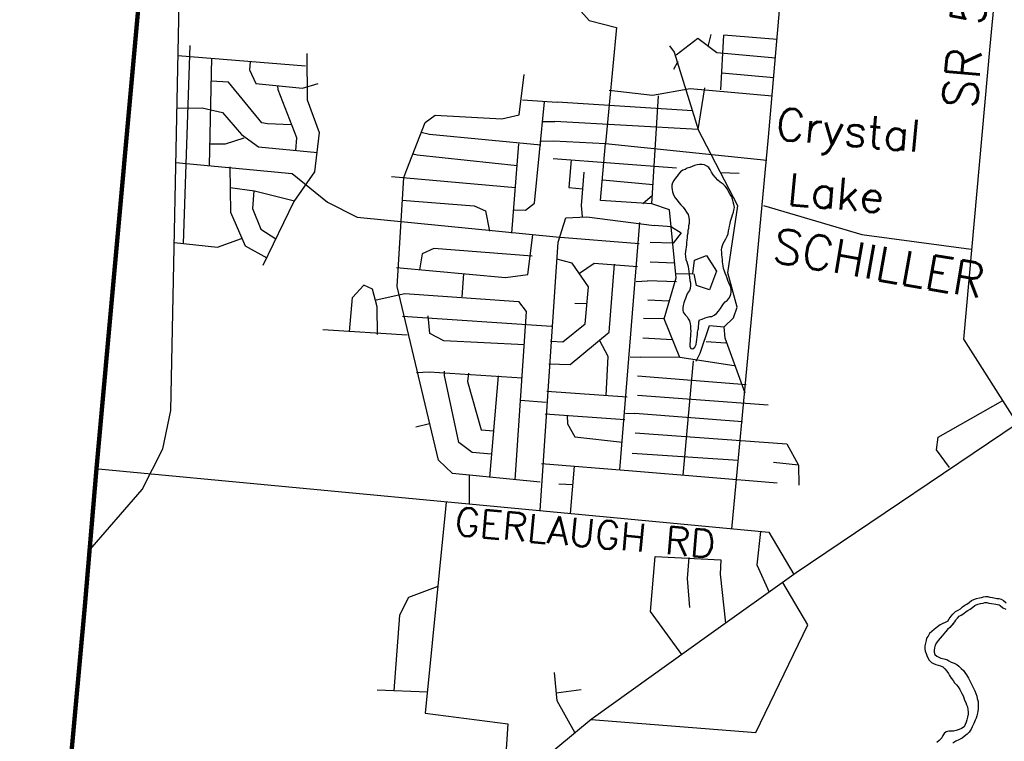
# Model space of a CAD drawing. Header units: feet. Extents: x 1615653 to 1618118, y 708897 to 711917.
# Tile 6 of 183: x 1618041.95 to 1618048.14, y 710521.05 to 710525.59. Entities that reach past the tile are written whole.
import ezdxf

# ---------------------------------------------------------------- set-up
doc = ezdxf.new("R2010")
doc.units = ezdxf.units.FT
doc.header["$LTSCALE"] = 20
doc.header["$MEASUREMENT"] = 0
doc.layers.add('30_COUNTY_BORDER', color=6, linetype='Continuous', lineweight=100)
for name, color, linetype in [('35_INTERSTATE_ROADS', 130, 'Continuous'), ('36_MAJOR_ROADS', 130, 'Continuous'), ('37_MINOR_ROADS', 130, 'Continuous'), ('56_LAKES', 130, 'Continuous'), ('58_MAJOR_WATER', 170, 'Continuous'), ('59_WATER_NAMES', 130, 'Continuous'), ('ROAD-TEXT', 2, 'Continuous')]:
    doc.layers.add(name, color=color, linetype=linetype)
doc.styles.get("Standard").update_dxf_attribs({"font": 'simplex.shx'})

msp = doc.modelspace()

# ---------------------------------------------------------------- linework, layer by layer
at = {"layer": '30_COUNTY_BORDER', "linetype": 'Continuous'}
for points in [[(1618042.43529, 710522.76937), (1618043.3555, 710532.92814)], [(1618042.43529, 710522.76937), (1618043.3555, 710532.92814)], [(1618042.36197, 710521.90338), (1618042.43529, 710522.76937)], [(1618042.36197, 710521.90338), (1618041.95161, 710517.43787)], [(1618042.36197, 710521.90338), (1618041.95161, 710517.43787)]]:
    msp.add_lwpolyline(points, dxfattribs=at)
at = {"layer": '30_COUNTY_BORDER', "color": 7, "linetype": 'Continuous'}
msp.add_lwpolyline([(1618042.36197, 710521.90338), (1618042.43529, 710522.76937)], dxfattribs=at)
msp.add_lwpolyline([(1618042.36197, 710521.90338), (1618042.43529, 710522.76937)], dxfattribs=at)
at = {"layer": '35_INTERSTATE_ROADS', "linetype": 'Continuous'}
for points in [[(1618042.90209, 710523.13437), (1618042.9535, 710525.69468)], [(1618042.8509, 710522.8926), (1618042.90209, 710523.13437)], [(1618042.72241, 710522.63779), (1618042.8509, 710522.8926)], [(1618042.37967, 710522.2434), (1618042.72241, 710522.63779)]]:
    msp.add_lwpolyline(points, dxfattribs=at)
at = {"layer": '36_MAJOR_ROADS', "linetype": 'Continuous'}
for points in [[(1618048.21879, 710523.05739), (1618047.88641, 710523.58266), (1618048.05177, 710525.42316), (1618048.28642, 710527.88176), (1618048.3331, 710528.37368)], [(1618048.31817, 710523.11522), (1618046.83282, 710522.11357), (1618046.28344, 710521.7211), (1618045.54358, 710521.19237), (1618044.22378, 710520.0961), (1618043.98216, 710520.02337)]]:
    msp.add_lwpolyline(points, dxfattribs=at)
at = {"layer": '37_MINOR_ROADS', "linetype": 'Continuous'}
for points in [[(1618046.65966, 710524.851), (1618046.87246, 710527.3153)], [(1618045.37697, 710525.75968), (1618045.53226, 710525.58391), (1618045.70357, 710525.5405), (1618045.63442, 710524.81186), (1618046.64728, 710524.70757)], [(1618046.27966, 710525.42217), (1618046.29909, 710525.49749)], [(1618046.35807, 710525.14883), (1618046.37811, 710525.49281)], [(1618046.71279, 710525.46624), (1618046.37811, 710525.49281)], [(1618042.98142, 710524.1824), (1618043.02354, 710525.42837)], [(1618046.03633, 710525.42562), (1618046.06472, 710525.3861), (1618046.21675, 710524.90011)], [(1618046.70285, 710525.3474), (1618046.33401, 710525.38149), (1618046.21474, 710525.47075), (1618046.07891, 710525.36634)], [(1618042.94476, 710525.36476), (1618043.74755, 710525.29889)], [(1618043.75756, 710525.37817), (1618043.75774, 710525.08701), (1618043.83477, 710524.88018), (1618043.80569, 710524.6332), (1618043.67533, 710524.44645), (1618043.4808, 710524.04485)], [(1618043.15791, 710525.34705), (1618043.14252, 710524.67563)], [(1618043.39967, 710525.32744), (1618043.39562, 710525.27536), (1618043.43667, 710525.18942), (1618043.72959, 710525.15926), (1618043.82775, 710525.18942)], [(1618046.06382, 710525.27786), (1618046.09125, 710525.32823)], [(1618044.38521, 710524.64791), (1618044.50011, 710524.94359), (1618044.56353, 710524.98992), (1618044.98285, 710524.96637), (1618045.09224, 710524.99163), (1618045.12332, 710525.24464)], [(1618046.69183, 710525.22351), (1618046.36609, 710525.25444)], [(1618043.65728, 710524.92938), (1618043.5091, 710524.93489), (1618043.47378, 710524.94143), (1618043.2642, 710525.19745), (1618043.1549, 710525.20448)], [(1618043.68737, 710524.76773), (1618043.69338, 710524.84805), (1618043.57538, 710525.14988), (1618043.57368, 710525.17531)], [(1618045.65789, 710525.1475), (1618045.92859, 710525.115), (1618046.16708, 710525.15804), (1618046.68206, 710525.1104)], [(1618046.4419, 710523.41386), (1618046.10048, 710523.467), (1618046.00326, 710523.70969), (1618046.07831, 710523.96807), (1618046.03533, 710524.39466), (1618045.92508, 710524.43177), (1618045.96632, 710525.11042)], [(1618046.51229, 710523.2437), (1618046.38665, 710523.58866), (1618046.37912, 710523.65855), (1618046.43955, 710523.71562), (1618046.4623, 710523.78391), (1618046.40217, 710523.99953), (1618046.46531, 710524.42074), (1618046.21675, 710524.90011), (1618046.25784, 710525.16086)], [(1618045.05714, 710524.39424), (1618045.13131, 710524.39241), (1618045.18875, 710524.4366), (1618045.25159, 710525.07377)], [(1618045.11174, 710525.08594), (1618045.33073, 710525.0716)], [(1618046.18077, 710525.01634), (1618045.33073, 710525.0716)], [(1618042.94025, 710525.03481), (1618043.09967, 710525.03633), (1618043.22685, 710525.00711), (1618043.34649, 710524.86763), (1618043.45369, 710524.7915), (1618043.82325, 710524.75606)], [(1618045.24087, 710524.95055), (1618045.31569, 710524.95026)], [(1618046.21675, 710524.90011), (1618045.31569, 710524.95026)], [(1618044.47604, 710524.88318), (1618044.52672, 710524.87045), (1618045.22794, 710524.80271)], [(1618043.14541, 710524.81002), (1618043.24555, 710524.80993), (1618043.36247, 710524.84705)], [(1618045.04591, 710524.24869), (1618045.09023, 710524.8099)], [(1618045.23009, 710524.82735), (1618045.30667, 710524.82791)], [(1618045.30667, 710524.82791), (1618045.63442, 710524.81186)], [(1618045.60335, 710524.45383), (1618045.63442, 710524.81186)], [(1618046.42797, 710522.38867), (1618046.65966, 710524.851)], [(1618044.42351, 710524.74647), (1618044.4493, 710524.74068), (1618045.0795, 710524.67407)], [(1618042.93336, 710524.69167), (1618043.66431, 710524.62396), (1618043.88638, 710524.44262), (1618044.0722, 710524.34856), (1618045.32318, 710524.22539)], [(1618045.30567, 710524.71759), (1618046.08044, 710524.65842)], [(1618045.41813, 710524.70901), (1618045.40289, 710524.53607), (1618045.49209, 710524.52653)], [(1618043.27324, 710524.6656), (1618043.27599, 710524.38059), (1618043.36952, 710524.16934), (1618043.50413, 710524.093)], [(1618045.22259, 710522.68342), (1618044.67308, 710522.73864), (1618044.58484, 710522.82197), (1618044.32348, 710523.91334), (1618044.36624, 710524.59906), (1618044.38521, 710524.64791)], [(1618045.48408, 710524.42174), (1618045.50011, 710524.63134)], [(1618046.35673, 710524.6302), (1618046.47488, 710524.62609)], [(1618044.28902, 710524.60509), (1618045.06873, 710524.53516)], [(1618045.93272, 710524.5521), (1618045.61437, 710524.5812)], [(1618043.27449, 710524.53605), (1618043.42842, 710524.5148), (1618043.6786, 710524.45239)], [(1618043.42264, 710524.51472), (1618043.41563, 710524.4025), (1618043.46812, 710524.27411), (1618043.56218, 710524.21285)], [(1618045.86901, 710524.43561), (1618045.92856, 710524.48655)], [(1618044.3542, 710524.45649), (1618044.8081, 710524.4196), (1618044.87942, 710524.38803), (1618044.90535, 710524.2618)], [(1618045.49047, 710524.35316), (1618045.48408, 710524.42174)], [(1618045.92508, 710524.43177), (1618045.60335, 710524.45383)], [(1618046.62825, 710524.42197), (1618047.24478, 710524.24081), (1618047.93208, 710524.14739)], [(1618045.22233, 710522.50493), (1618045.33557, 710524.19221), (1618045.38504, 710524.34404)], [(1618045.38504, 710524.34404), (1618045.51702, 710524.35096), (1618045.93911, 710524.29638)], [(1618045.72483, 710522.76115), (1618045.85087, 710524.31448)], [(1618044.32011, 710524.0318), (1618045.0052, 710523.96861), (1618045.14538, 710523.98762), (1618045.17747, 710524.23762)], [(1618046.04836, 710524.28735), (1618045.93911, 710524.29638)], [(1618046.04836, 710524.28735), (1618046.10885, 710524.25105), (1618046.06039, 710524.18506)], [(1618042.92329, 710524.19017), (1618043.19411, 710524.16085), (1618043.34636, 710524.2157)], [(1618045.32318, 710524.22539), (1618045.84631, 710524.1824)], [(1618046.06039, 710524.18506), (1618045.91406, 710524.19007)], [(1618045.17246, 710524.10308), (1618044.55576, 710524.15228), (1618044.48256, 710524.11814), (1618044.46468, 710524.01846)], [(1618045.27779, 710523.42656), (1618045.41124, 710523.42351), (1618045.65679, 710523.62618), (1618045.68972, 710524.05256)], [(1618045.28777, 710523.56895), (1618045.36613, 710523.56449), (1618045.50602, 710523.67844), (1618045.5276, 710523.91162), (1618045.42398, 710524.05942), (1618045.32755, 710524.08511)], [(1618045.47154, 710523.997), (1618045.56208, 710524.05946), (1618045.83446, 710524.03877)], [(1618046.07051, 710524.05891), (1618045.91506, 710524.06572)], [(1618046.07621, 710523.99462), (1618046.18214, 710523.99338), (1618046.19369, 710524.07875), (1618046.26886, 710524.10784), (1618046.33126, 710524.00988), (1618046.28691, 710523.89222), (1618046.20711, 710523.91852), (1618046.19169, 710523.99351)], [(1618044.7417, 710523.99291), (1618044.73124, 710523.84907)], [(1618045.82714, 710523.94538), (1618045.89802, 710523.94938)], [(1618046.08044, 710523.94136), (1618045.89802, 710523.94938)], [(1618044.0253, 710523.62718), (1618044.04465, 710523.8447), (1618044.11454, 710523.92236)], [(1618044.20146, 710523.61204), (1618044.19896, 710523.78562), (1618044.16869, 710523.89626), (1618044.11454, 710523.92236)], [(1618044.19175, 710523.82999), (1618044.37333, 710523.86982), (1618045.08773, 710523.81908), (1618045.13561, 710523.75612), (1618045.0647, 710522.69802)], [(1618045.4422, 710523.8079), (1618045.51822, 710523.80524)], [(1618046.03185, 710523.82006), (1618045.90103, 710523.82803)], [(1618044.35821, 710523.72658), (1618045.29479, 710523.66333)], [(1618045.12569, 710523.54578), (1618044.61693, 710523.57096), (1618044.52969, 710523.61714), (1618044.51866, 710523.72859)], [(1618046.00326, 710523.70969), (1618045.87196, 710523.7117)], [(1618043.85683, 710523.64325), (1618044.38729, 710523.60911)], [(1618046.2042, 710523.44455), (1618046.22919, 710523.49387), (1618046.28791, 710523.66757), (1618046.37912, 710523.65855)], [(1618045.63723, 710523.22897), (1618045.64977, 710523.47357), (1618045.59604, 710523.57476)], [(1618046.05538, 710523.57731), (1618045.86895, 710523.58935)], [(1618046.39014, 710523.55625), (1618046.26586, 710523.56628)], [(1618045.78988, 710523.47135), (1618045.85492, 710523.469)], [(1618046.10048, 710523.467), (1618045.85492, 710523.469)], [(1618046.18567, 710523.44694), (1618046.12101, 710522.72825)], [(1618044.44646, 710523.37217), (1618044.52625, 710523.37627), (1618045.11028, 710523.33803)], [(1618044.918, 710522.85885), (1618044.79542, 710522.86916), (1618044.71119, 710522.93241), (1618044.62105, 710523.35471), (1618044.62194, 710523.3812)], [(1618044.77235, 710523.36815), (1618044.76752, 710523.31569), (1618044.85258, 710523.01273), (1618044.93183, 710523.00512)], [(1618044.90681, 710522.71263), (1618044.96139, 710523.35079)], [(1618046.5174, 710523.29552), (1618045.83588, 710523.34966)], [(1618045.26539, 710523.25509), (1618045.7701, 710523.21956)], [(1618045.10026, 710523.19948), (1618045.26024, 710523.18536)], [(1618045.83588, 710523.23032), (1618046.65574, 710523.17014)], [(1618047.79627, 710522.77482), (1618047.71569, 710522.88667), (1618047.72523, 710522.96601), (1618048.13184, 710523.19614)], [(1618045.25479, 710523.11354), (1618045.75602, 710523.07662)], [(1618045.39312, 710523.10335), (1618045.39541, 710523.05014), (1618045.4412, 710522.96755), (1618045.74192, 710522.93407)], [(1618045.75952, 710523.11757), (1618045.81884, 710523.11398)], [(1618046.4944, 710523.06233), (1618045.81884, 710523.11398)], [(1618044.44245, 710523.0308), (1618044.52701, 710523.052)], [(1618045.82084, 710522.99364), (1618046.77401, 710522.92344), (1618046.84718, 710522.79106)], [(1618046.46852, 710522.81888), (1618045.8008, 710522.86427)], [(1618042.42428, 710522.77029), (1618044.90853, 710522.53469)], [(1618045.23131, 710522.79991), (1618045.8028, 710522.75495)], [(1618045.41491, 710522.48597), (1618045.4391, 710522.78359)], [(1618045.8028, 710522.75495), (1618046.71388, 710522.67873)], [(1618046.84718, 710522.79106), (1618046.69082, 710522.8061)], [(1618046.84718, 710522.79106), (1618046.84919, 710522.66469)], [(1618044.77737, 710522.72458), (1618044.77778, 710522.54709)], [(1618045.34009, 710522.67356), (1618045.42887, 710522.66819)], [(1618044.63145, 710522.55803), (1618044.50145, 710521.23203), (1618045.01935, 710521.16562), (1618044.99308, 710520.74826)], [(1618044.90853, 710522.53469), (1618046.66058, 710522.36853), (1618046.81752, 710522.10206)], [(1618046.60828, 710522.37349), (1618046.58501, 710522.16298), (1618046.66378, 710521.99281)], [(1618046.1144, 710521.60034), (1618045.91651, 710521.87083), (1618045.94691, 710522.21551), (1618046.35973, 710522.19547), (1618046.35393, 710522.10606), (1618046.38909, 710521.79657)], [(1618046.15817, 710522.20953), (1618046.14727, 710522.07845), (1618046.16118, 710521.89634)], [(1618044.57945, 710522.02763), (1618044.39532, 710521.95857), (1618044.33916, 710521.84737), (1618044.30408, 710521.37247)], [(1618045.54358, 710521.19237), (1618046.57918, 710521.10937), (1618046.90516, 710521.78589), (1618046.7483, 710522.05319)], [(1618045.44148, 710521.11), (1618045.32944, 710521.3086), (1618045.31284, 710521.48726)], [(1618044.51445, 710521.36463), (1618044.19777, 710521.37708)], [(1618045.32471, 710521.35964), (1618045.4803, 710521.38116)]]:
    msp.add_lwpolyline(points, dxfattribs=at)
at = {"layer": '56_LAKES', "linetype": 'Continuous'}
for points in [[(1618046.22073, 710523.6914), (1618046.22518, 710523.70425), (1618046.24138, 710523.70875), (1618046.25963, 710523.71515), (1618046.27483, 710523.7207), (1618046.28898, 710523.7242), (1618046.30308, 710523.72475), (1618046.31733, 710523.7323), (1618046.33178, 710523.74385), (1618046.34528, 710523.75845), (1618046.35783, 710523.7741), (1618046.36743, 710523.79185), (1618046.37588, 710523.8046), (1618046.38633, 710523.8173), (1618046.39963, 710523.8249), (1618046.40908, 710523.8376), (1618046.41753, 710523.85135), (1618046.42198, 710523.86425), (1618046.42443, 710523.87825), (1618046.42393, 710523.8923), (1618046.42143, 710523.9084), (1618046.41033, 710523.9369), (1618046.40378, 710523.95115), (1618046.39828, 710523.96635), (1618046.39283, 710523.9826), (1618046.38728, 710523.99685), (1618046.38168, 710524.01005), (1618046.37623, 710524.0263), (1618046.37373, 710524.0424), (1618046.37218, 710524.0555), (1618046.36958, 710524.06865), (1618046.36903, 710524.0827), (1618046.36763, 710524.0998), (1618046.36503, 710524.11295), (1618046.36448, 710524.127), (1618046.36403, 710524.14305), (1618046.36448, 710524.1561), (1618046.36893, 710524.17), (1618046.37438, 710524.18285), (1618046.38293, 710524.1986), (1618046.39038, 710524.2124), (1618046.39798, 710524.2292), (1618046.40553, 710524.245), (1618046.40808, 710524.26195), (1618046.41068, 710524.27995), (1618046.41313, 710524.2929), (1618046.41668, 710524.30985), (1618046.42013, 710524.32275), (1618046.42358, 710524.3367), (1618046.42803, 710524.3496), (1618046.43248, 710524.3635), (1618046.43803, 710524.37935), (1618046.44148, 710524.39325), (1618046.44408, 710524.41025), (1618046.44173, 710524.4304), (1618046.43723, 710524.4456), (1618046.43273, 710524.4618), (1618046.42723, 710524.477), (1618046.41863, 710524.49035), (1618046.40918, 710524.5067), (1618046.40073, 710524.52405), (1618046.38528, 710524.5426), (1618046.37268, 710524.55605), (1618046.35508, 710524.5687), (1618046.34048, 710524.5822), (1618046.32593, 710524.59775), (1618046.31043, 710524.6143), (1618046.30098, 710524.63165), (1618046.29253, 710524.648), (1618046.28393, 710524.66135), (1618046.27018, 710524.6698), (1618046.25543, 710524.6783), (1618046.24138, 710524.6788), (1618046.22538, 710524.6793), (1618046.21028, 710524.6778), (1618046.19408, 710524.67335), (1618046.17888, 710524.6678), (1618046.16363, 710524.6613), (1618046.14838, 710524.6558), (1618046.13513, 710524.6492), (1618046.11993, 710524.6437), (1618046.10653, 710524.6331), (1618046.09303, 710524.6195), (1618046.08358, 710524.6068), (1618046.07208, 710524.5921), (1618046.06363, 710524.57935), (1618046.05513, 710524.5646), (1618046.05163, 710524.54965), (1618046.05118, 710524.53565), (1618046.05268, 710524.52055), (1618046.05523, 710524.5074), (1618046.06163, 710524.48915), (1618046.07208, 710524.47075), (1618046.08363, 710524.4563), (1618046.09518, 710524.4419), (1618046.10773, 710524.4264), (1618046.12128, 710524.41195), (1618046.13283, 710524.3975), (1618046.14328, 710524.3811), (1618046.15383, 710524.3657), (1618046.15818, 710524.3465)], [(1618046.15818, 710524.3465), (1618046.15973, 710524.3314), (1618046.15898, 710524.30935), (1618046.15643, 710524.2934), (1618046.15493, 710524.2774), (1618046.15248, 710524.26445), (1618046.15093, 710524.24745), (1618046.14843, 710524.23345), (1618046.14703, 710524.2205), (1618046.14548, 710524.2045), (1618046.14403, 710524.1915), (1618046.14253, 710524.1755), (1618046.14103, 710524.1605), (1618046.13858, 710524.14755), (1618046.13708, 710524.13255), (1618046.13563, 710524.11855), (1618046.13603, 710524.10145), (1618046.13848, 710524.08335), (1618046.14598, 710524.06805), (1618046.14948, 710524.05285), (1618046.15303, 710524.0387), (1618046.15548, 710524.02155), (1618046.15803, 710524.00845), (1618046.16043, 710523.9893), (1618046.16278, 710523.97015), (1618046.16518, 710523.95105), (1618046.16768, 710523.9359), (1618046.16813, 710523.91985), (1618046.16653, 710523.90085), (1618046.16108, 710523.88795), (1618046.15048, 710523.87125), (1618046.14403, 710523.85745), (1618046.13638, 710523.83865), (1618046.12983, 710523.8228), (1618046.12638, 710523.80985), (1618046.12183, 710523.79295), (1618046.11938, 710523.779), (1618046.11988, 710523.76395), (1618046.12243, 710523.7508), (1618046.13398, 710523.7354), (1618046.14658, 710523.72295), (1618046.15418, 710523.70965), (1618046.16273, 710523.6963), (1618046.16713, 710523.6781), (1618046.16773, 710523.66505), (1618046.16918, 710523.64795), (1618046.16963, 710523.6319), (1618046.16908, 710523.61485), (1618046.16763, 710523.60185), (1618046.16713, 710523.5858), (1618046.16553, 710523.5688), (1618046.16313, 710523.55585), (1618046.16453, 710523.53875), (1618046.17003, 710523.52255), (1618046.18303, 710523.5221), (1618046.19643, 710523.5327), (1618046.20398, 710523.5485), (1618046.20553, 710523.5655), (1618046.20903, 710523.5804), (1618046.21058, 710523.5964), (1618046.21208, 710523.6114), (1618046.21253, 710523.62545), (1618046.21608, 710523.6424), (1618046.21813, 710523.65005)], [(1618046.21813, 710523.65005), (1618046.22093, 710523.69199), (1618046.22148, 710523.6918)]]:
    msp.add_lwpolyline(points, dxfattribs=at)
at = {"layer": '58_MAJOR_WATER', "linetype": 'Continuous'}
for points in [[(1618047.78679, 710521.80951), (1618047.79523, 710521.82345), (1618047.80688, 710521.8411), (1618047.81833, 710521.85375), (1618047.83493, 710521.87125), (1618047.85028, 710521.8798), (1618047.86458, 710521.88835), (1618047.87903, 710521.9009), (1618047.89238, 710521.9095), (1618047.90563, 710521.9171), (1618047.92003, 710521.92765), (1618047.93543, 710521.93915), (1618047.94973, 710521.9467), (1618047.96598, 710521.9522), (1618047.98418, 710521.9566), (1618047.99728, 710521.9592), (1618048.01048, 710521.96375), (1618048.02353, 710521.96435), (1618048.03653, 710521.9639), (1618048.05048, 710521.9604), (1618048.06643, 710521.9589), (1618048.09333, 710521.953), (1618048.10633, 710521.95155), (1618048.12123, 710521.94705), (1618048.13603, 710521.94055), (1618048.15258, 710521.92595)], [(1618047.81886, 710521.79009), (1618047.82693, 710521.8034), (1618047.8366, 710521.81805), (1618047.84584, 710521.82826), (1618047.85819, 710521.84128), (1618047.86903, 710521.84732), (1618047.88667, 710521.85786), (1618047.90159, 710521.87083), (1618047.91187, 710521.87745), (1618047.9261, 710521.88561), (1618047.94233, 710521.8975), (1618047.95552, 710521.90735), (1618047.96459, 710521.91214), (1618047.97642, 710521.91614), (1618047.99224, 710521.91997), (1618048.00708, 710521.92291), (1618048.01759, 710521.92654), (1618048.02374, 710521.92682), (1618048.03126, 710521.92656), (1618048.04412, 710521.92333), (1618048.06063, 710521.92178), (1618048.08722, 710521.91595), (1618048.09877, 710521.91466), (1618048.10822, 710521.9118), (1618048.1156, 710521.90856), (1618048.13233, 710521.8938), (1618048.15059, 710521.88606)], [(1618047.78679, 710521.80951), (1618047.73688, 710521.78725), (1618047.72063, 710521.77455), (1618047.69923, 710521.7569), (1618047.68503, 710521.7451), (1618047.67073, 710521.73135), (1618047.66143, 710521.71645), (1618047.65218, 710521.7036), (1618047.64893, 710521.6876), (1618047.64463, 710521.67165), (1618047.64133, 710521.65565), (1618047.64098, 710521.63665), (1618047.64368, 710521.62055), (1618047.64948, 710521.6074), (1618047.65423, 710521.5933), (1618047.65998, 710521.57915), (1618047.66873, 710521.56395), (1618047.68253, 710521.55065), (1618047.69643, 710521.5444), (1618047.71133, 710521.5371), (1618047.72428, 710521.53285), (1618047.73923, 710521.5296), (1618047.75418, 710521.5233), (1618047.76798, 710521.51105), (1618047.78068, 710521.49475), (1618047.79048, 710521.48055), (1618047.79723, 710521.4674), (1618047.80798, 710521.45215), (1618047.81873, 710521.43595), (1618047.82848, 710521.4227), (1618047.84028, 710521.4095), (1618047.85008, 710521.39625), (1618047.86083, 710521.38105), (1618047.86758, 710521.3679), (1618047.87438, 710521.35475), (1618047.88213, 710521.34155), (1618047.88693, 710521.32845), (1618047.89163, 710521.3123), (1618047.89843, 710521.29915), (1618047.90418, 710521.284), (1618047.90893, 710521.2709), (1618047.91163, 710521.2548), (1618047.91338, 710521.23875), (1618047.91313, 710521.2247), (1618047.90978, 710521.20575), (1618047.90548, 710521.18975), (1618047.90118, 710521.1748), (1618047.89593, 710521.15985), (1618047.88863, 710521.14495), (1618047.87143, 710521.13425), (1618047.85628, 710521.1295), (1618047.83813, 710521.1218), (1618047.82203, 710521.1191), (1618047.80698, 710521.11835), (1618047.79198, 710521.11765), (1618047.77588, 710521.1149), (1618047.76268, 710521.10415), (1618047.75438, 710521.09025), (1618047.74813, 710521.0763), (1618047.73178, 710521.0596), (1618047.71653, 710521.0468)], [(1618047.83347, 710521.81331), (1618047.81193, 710521.7839), (1618047.79768, 710521.76915), (1618047.78443, 710521.75735), (1618047.77113, 710521.74255), (1618047.75063, 710521.71785), (1618047.73838, 710521.70305), (1618047.72508, 710521.68825), (1618047.71478, 710521.6734), (1618047.70648, 710521.6585), (1618047.70218, 710521.64255), (1618047.70093, 710521.62755), (1618047.70068, 710521.6145), (1618047.70343, 710521.6004), (1618047.71628, 710521.59015), (1618047.72918, 710521.5829), (1618047.74213, 710521.57765), (1618047.76208, 710521.5723), (1618047.77903, 710521.569), (1618047.79288, 710521.5597), (1618047.80778, 710521.5524), (1618047.82573, 710521.5461), (1618047.84158, 710521.53775), (1618047.85443, 710521.5265), (1618047.86918, 710521.5132), (1618047.88398, 710521.4999), (1618047.89378, 710521.4867), (1618047.90353, 710521.4725), (1618047.91518, 710521.45225), (1618047.92393, 710521.43505), (1618047.93458, 710521.4148), (1618047.94323, 710521.3966), (1618047.95483, 710521.3713), (1618047.96158, 710521.35615), (1618047.96828, 710521.339), (1618047.97098, 710521.3239), (1618047.97568, 710521.3058), (1618047.97643, 710521.29075), (1618047.97708, 710521.27165), (1618047.97583, 710521.25865), (1618047.97458, 710521.24365), (1618047.97233, 710521.23065), (1618047.96903, 710521.2147), (1618047.96378, 710521.19975), (1618047.95853, 710521.1868), (1618047.94913, 710521.1669), (1618047.93873, 710521.14605), (1618047.93248, 710521.13115), (1618047.92108, 710521.1113), (1618047.90683, 710521.0995), (1618047.88958, 710521.0848), (1618047.87533, 710521.074), (1618047.85613, 710521.06335), (1618047.83693, 710521.05665), (1618047.81768, 710521.043)]]:
    msp.add_lwpolyline(points, dxfattribs=at)

# ---------------------------------------------------------------- texts
at = {"layer": '59_WATER_NAMES', "linetype": 'Continuous'}
for s, p in [('Crystal', (1618046.6997, 710524.83727)), ('Lake', (1618046.77206, 710524.42723))]:
    msp.add_text(s, height=0.2, rotation=355, dxfattribs=at).set_placement(p)
at = {"layer": 'ROAD-TEXT'}
for s, height, rotation, p in [('SR 571', 0.216, 84.576477, (1618047.9652, 710525.02327)), ('SCHILLER', 0.216, 350.071175, (1618046.67268, 710524.06995)), ('GERLAUGH RD', 0.175, 354.858075, (1618044.68013, 710522.35225))]:
    msp.add_text(s, height=height, rotation=rotation, dxfattribs=at).set_placement(p)

doc.saveas('drawing.dxf')
